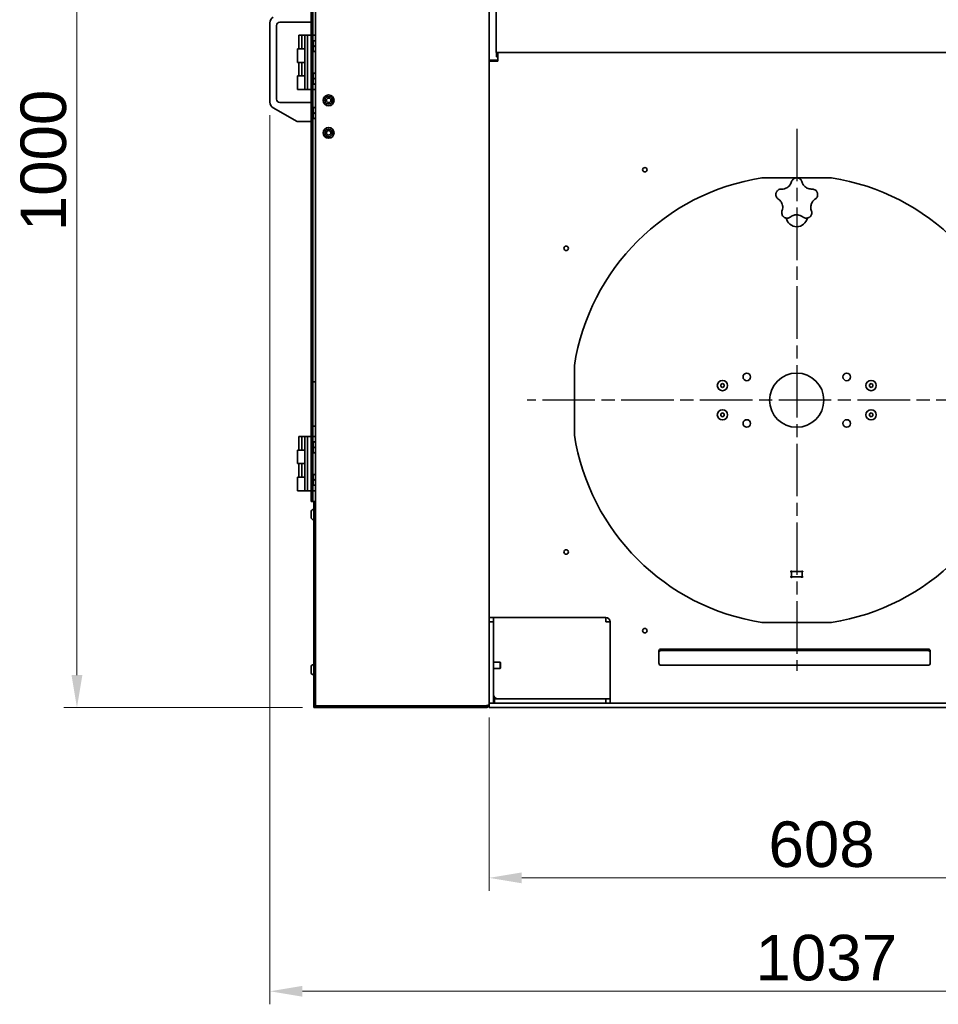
# Model space of a CAD drawing. Header units: millimetres. Extents: x 0 to 7128, y 0 to 5040.
# Tile 77 of 95: x 3761 to 4607, y 2307 to 3215. Entities that reach past the tile are written whole.
import ezdxf

# ---------------------------------------------------------------- set-up
doc = ezdxf.new("R2010")
doc.units = ezdxf.units.MM
doc.header["$LTSCALE"] = 12
doc.linetypes.add('CHAIN', pattern=[0.3543, 0.2362, -0.0295, 0.0591, -0.0295])
doc.linetypes.add('LONG_DASH_DOTTED', pattern=[0.3001, 0.2362, -0.0295, 0.0049, -0.0295])
doc.layers.add('Centro(ISO)', color=7, linetype='LONG_DASH_DOTTED', lineweight=25, true_color=0x0080ff)
doc.layers.add('Quote(ISO)', color=7, linetype='Continuous', lineweight=25, true_color=0x80ff00)
doc.layers.add('Spigoli visibili(ISO)', color=7, linetype='Continuous', lineweight=35)
doc.styles.add('Corrente-BSI', font='arial.ttf')
doc.dimstyles.new('DEFAULT-ISO', dxfattribs={"dimscale": 12, "dimtxt": 3.5, "dimasz": 2.5, "dimexe": 1, "dimexo": 1, "dimgap": 0.762, "dimtad": 1, "dimtoh": 1, "dimrnd": 1e-08, "dimtxsty": 'Corrente-BSI', "dimcen": 0.09, "dimdle": 10, "dimclrd": 7, "dimclre": 7, "dimclrt": 7, "dimazin": 2, "dimtfac": 0.571429, "dimtmove": 0, "dimatfit": 3, "dimfxl": 1, "dimtolj": 1, "dimlwd": 5, "dimlwe": 5, "dimarcsym": 0})

# ---------------------------------------------------------------- blocks, each defined once
blk = doc.blocks.new('*D14')
at = {"layer": 'Defpoints', "color": 0, "linetype": 'Continuous', "transparency": 16777216}
for p in [(5027.99, 3429.44), (3991.39, 3138.81), (5027.99, 2318.81)]:
    blk.add_point(p, dxfattribs=at)
at = {"layer": 'Quote(ISO)', "color": 7, "linetype": 'Continuous', "lineweight": 5, "transparency": 16777216}
for p, q in [((5027.99, 3417.44), (5027.99, 2306.81)), ((3991.39, 3126.81), (3991.39, 2306.81)), ((4021.39, 2318.81), (4997.99, 2318.81))]:
    blk.add_line(p, q, dxfattribs=at)
at = {"layer": 'Quote(ISO)', "color": 7, "linetype": 'Continuous', "transparency": 16777216}
for points in [[(4021.39, 2323.81), (4021.39, 2313.81), (3991.39, 2318.81)], [(4997.99, 2323.81), (4997.99, 2313.81), (5027.99, 2318.81)]]:
    blk.add_solid(points, dxfattribs=at)
at = {"layer": 'Quote(ISO)', "color": 7, "linetype": 'Continuous', "lineweight": 9, "transparency": 16777216, "insert": (4438.96, 2370.87), "char_height": 42, "attachment_point": 1, "style": 'Corrente-BSI'}
blk.add_mtext('\\A1;1037', dxfattribs=at)
blk = doc.blocks.new('*D16')
at = {"layer": 'Defpoints', "color": 0, "linetype": 'Continuous', "transparency": 16777216}
for p in [(4801.49, 2642.85), (4193.49, 2583.41), (4193.49, 2423.41)]:
    blk.add_point(p, dxfattribs=at)
at = {"layer": 'Quote(ISO)', "color": 7, "linetype": 'Continuous', "lineweight": 5, "transparency": 16777216}
for p, q in [((4801.49, 2630.85), (4801.49, 2411.41)), ((4193.49, 2571.41), (4193.49, 2411.41)), ((4771.49, 2423.41), (4223.49, 2423.41))]:
    blk.add_line(p, q, dxfattribs=at)
at = {"layer": 'Quote(ISO)', "color": 7, "linetype": 'Continuous', "transparency": 16777216}
for points in [[(4223.49, 2428.41), (4223.49, 2418.41), (4193.49, 2423.41)], [(4771.49, 2428.41), (4771.49, 2418.41), (4801.49, 2423.41)]]:
    blk.add_solid(points, dxfattribs=at)
at = {"layer": 'Quote(ISO)', "color": 7, "linetype": 'Continuous', "lineweight": 9, "transparency": 16777216, "insert": (4450.94, 2475.44), "char_height": 42, "attachment_point": 1, "style": 'Corrente-BSI'}
blk.add_mtext('\\A1;608', dxfattribs=at)
blk = doc.blocks.new('*D19')
at = {"layer": 'Defpoints', "color": 0, "linetype": 'Continuous', "transparency": 16777216}
for p in [(3813.49, 3580.41), (4036.49, 3580.41), (4033.49, 2580.41)]:
    blk.add_point(p, dxfattribs=at)
at = {"layer": 'Quote(ISO)', "color": 7, "linetype": 'Continuous', "lineweight": 5, "transparency": 16777216}
for p, q in [((4024.49, 3580.41), (3801.49, 3580.41)), ((3813.49, 2610.41), (3813.49, 3550.41)), ((4021.49, 2580.41), (3801.49, 2580.41))]:
    blk.add_line(p, q, dxfattribs=at)
at = {"layer": 'Quote(ISO)', "color": 7, "linetype": 'Continuous', "transparency": 16777216}
for points in [[(3808.49, 3550.41), (3818.49, 3550.41), (3813.49, 3580.41)], [(3808.49, 2610.41), (3818.49, 2610.41), (3813.49, 2580.41)]]:
    blk.add_solid(points, dxfattribs=at)
at = {"layer": 'Quote(ISO)', "color": 7, "linetype": 'Continuous', "lineweight": 9, "transparency": 16777216, "insert": (3761.46, 3019.74), "char_height": 42, "attachment_point": 1, "rotation": 90, "style": 'Corrente-BSI'}
blk.add_mtext('\\A1;1000', dxfattribs=at)

msp = doc.modelspace()

# ---------------------------------------------------------------- linework, layer by layer
at = {"layer": 'Centro(ISO)', "linetype": 'CHAIN', "ltscale": 17.075924}
for p, q in [((4476.9939, 3114.1318), (4476.9939, 2614.3873)), ((4726.5938, 2863.9078), (4228.5316, 2863.9078))]:
    msp.add_line(p, q, dxfattribs=at)
at = {"layer": 'Spigoli visibili(ISO)'}
for p, q in [((4029.3939, 3577.4078), (4029.3939, 2773.4078)), ((4030.8939, 2773.4078), (4030.8939, 3577.4078)), ((4193.4939, 3577.4078), (4193.4939, 2583.4078)), ((4033.4939, 2880.2369), (4033.4939, 3496.5786)), ((4199.9939, 3194.4078), (4199.9939, 3289.4078)), ((3991.3939, 3138.8056), (3991.3939, 3212.0099)), ((3997.3939, 3209.4078), (3997.3939, 3141.4078)), ((4029.3939, 3212.4078), (4000.3939, 3212.4078)), ((4017.8939, 3200.4078), (4020.8939, 3200.4078)), ((4017.8939, 3200.4078), (4017.8939, 3187.9078)), ((4020.8939, 3200.4078), (4023.3939, 3200.4078)), ((4020.8939, 3200.4078), (4020.8939, 3187.9078)), ((4023.3939, 3200.4078), (4025.8939, 3200.4078)), ((4023.3939, 3200.4078), (4023.3939, 3150.4078)), ((4025.8939, 3200.4078), (4029.3939, 3200.4078)), ((4025.8939, 3200.4078), (4025.8939, 3150.4078)), ((4033.4939, 3200.4078), (4030.8939, 3200.4078)), ((4016.8939, 3187.9078), (4020.5894, 3187.9078)), ((4016.8939, 3187.9078), (4016.8939, 3175.4078)), ((4020.5894, 3187.9078), (4020.8939, 3187.9078)), ((4020.8939, 3187.9078), (4023.3939, 3187.9078)), ((4023.3939, 3187.9078), (4022.3939, 3187.9078)), ((4030.8939, 3194.8578), (4031.2114, 3195.4078)), ((4031.2114, 3195.4078), (4031.658, 3195.4078)), ((4031.658, 3195.4078), (4033.4939, 3195.4078)), ((4031.658, 3190.4078), (4033.4939, 3190.4078)), ((4199.9939, 3194.4078), (4199.9939, 3184.4078)), ((4030.8939, 3185.9578), (4031.2114, 3185.4078)), ((4031.658, 3185.4078), (4031.2114, 3185.4078)), ((4031.658, 3185.4078), (4033.4939, 3185.4078)), ((4749.9939, 3184.4078), (4199.9939, 3184.4078)), ((4200.3223, 3180.4078), (4200.3223, 3184.4078)), ((4201.4939, 3180.4078), (4200.3223, 3180.4078)), ((4201.4939, 3184.4078), (4201.4939, 3176.4078)), ((4016.8939, 3175.4078), (4020.5894, 3175.4078)), ((4017.8939, 3162.9078), (4017.8939, 3175.4078)), ((4020.5894, 3175.4078), (4020.8939, 3175.4078)), ((4020.8939, 3162.9078), (4020.8939, 3175.4078)), ((4020.8939, 3175.4078), (4023.3939, 3175.4078)), ((4023.3939, 3175.4078), (4022.3939, 3175.4078)), ((4197.4939, 3177.5794), (4193.4939, 3177.5794)), ((4201.4939, 3176.4078), (4193.4939, 3176.4078)), ((4197.4939, 3176.4078), (4197.4939, 3177.5794)), ((4197.4939, 3177.3294), (4201.4939, 3177.3294)), ((4016.8939, 3162.9078), (4020.5894, 3162.9078)), ((4016.8939, 3150.4078), (4016.8939, 3162.9078)), ((4020.5894, 3162.9078), (4020.8939, 3162.9078)), ((4020.8939, 3162.9078), (4023.3939, 3162.9078)), ((4023.3939, 3162.9078), (4022.3939, 3162.9078)), ((4030.8939, 3164.8578), (4031.2114, 3165.4078)), ((4031.2114, 3165.4078), (4031.658, 3165.4078)), ((4033.4939, 3165.4078), (4031.658, 3165.4078)), ((4033.4939, 3160.4078), (4031.658, 3160.4078)), ((4030.8939, 3155.9578), (4031.2114, 3155.4078)), ((4031.658, 3155.4078), (4031.2114, 3155.4078)), ((4033.4939, 3155.4078), (4031.658, 3155.4078)), ((4016.8939, 3150.4078), (4022.3939, 3150.4078)), ((4023.3939, 3150.4078), (4022.3939, 3150.4078)), ((4023.3939, 3150.4078), (4025.8939, 3150.4078)), ((4025.8939, 3150.4078), (4029.3939, 3150.4078)), ((4033.4939, 3150.4078), (4030.8939, 3150.4078)), ((4016.3939, 3120.9078), (3994.3939, 3133.6095)), ((4000.3939, 3138.4078), (4029.3939, 3138.4078)), ((4030.8939, 3133.1078), (4031.2114, 3133.6578)), ((4031.2114, 3133.6578), (4031.658, 3133.6578)), ((4031.658, 3133.6578), (4033.4939, 3133.6578)), ((4030.8939, 3124.2078), (4031.2114, 3123.6578)), ((4031.658, 3123.6578), (4031.2114, 3123.6578)), ((4031.658, 3128.6578), (4033.4939, 3128.6578)), ((4031.658, 3123.6578), (4033.4939, 3123.6578)), ((4029.3939, 3120.9078), (4016.3939, 3120.9078)), ((4509.1069, 3068.9078), (4444.8808, 3068.9078)), ((4472.28, 3065.585), (4471.9204, 3064.5683)), ((4482.0673, 3064.5683), (4481.7077, 3065.585)), ((4463.6676, 3058.5723), (4462.5895, 3058.5445)), ((4491.3982, 3058.5445), (4490.3201, 3058.5723)), ((4459.6762, 3049.5782), (4460.5321, 3048.922)), ((4493.4557, 3048.922), (4494.3115, 3049.5782)), ((4463.6843, 3039.2203), (4463.3777, 3038.1864)), ((4471.0048, 3032.6449), (4471.8934, 3033.2561)), ((4482.0944, 3033.2561), (4482.9829, 3032.6449)), ((4490.6101, 3038.1864), (4490.3034, 3039.2203)), ((4271.9939, 2896.0209), (4271.9939, 2831.7947)), ((4030.8939, 2880.9078), (4033.4939, 2880.9078)), ((4033.4939, 2880.2369), (4033.4939, 2879.4078)), ((4033.4939, 2841.4078), (4033.4939, 2879.4078)), ((4406.9939, 2878.2738), (4408.4939, 2879.1398)), ((4408.4939, 2879.1398), (4409.9939, 2878.2738)), ((4543.9939, 2878.2738), (4545.4939, 2879.1398)), ((4545.4939, 2879.1398), (4546.9939, 2878.2738)), ((4406.9939, 2876.5418), (4406.9939, 2878.2738)), ((4408.4939, 2875.6757), (4406.9939, 2876.5418)), ((4409.9939, 2876.5418), (4408.4939, 2875.6757)), ((4409.9939, 2878.2738), (4409.9939, 2876.5418)), ((4543.9939, 2876.5418), (4543.9939, 2878.2738)), ((4545.4939, 2875.6757), (4543.9939, 2876.5418)), ((4546.9939, 2876.5418), (4545.4939, 2875.6757)), ((4546.9939, 2878.2738), (4546.9939, 2876.5418)), ((4406.9939, 2851.2738), (4408.4939, 2852.1398)), ((4406.9939, 2849.5418), (4406.9939, 2851.2738)), ((4408.4939, 2852.1398), (4409.9939, 2851.2738)), ((4409.9939, 2851.2738), (4409.9939, 2849.5418)), ((4543.9939, 2851.2738), (4545.4939, 2852.1398)), ((4543.9939, 2849.5418), (4543.9939, 2851.2738)), ((4545.4939, 2852.1398), (4546.9939, 2851.2738)), ((4546.9939, 2851.2738), (4546.9939, 2849.5418)), ((4408.4939, 2848.6757), (4406.9939, 2849.5418)), ((4409.9939, 2849.5418), (4408.4939, 2848.6757)), ((4545.4939, 2848.6757), (4543.9939, 2849.5418)), ((4546.9939, 2849.5418), (4545.4939, 2848.6757)), ((4030.8939, 2839.9078), (4033.4939, 2839.9078)), ((4033.4939, 2841.4078), (4033.4939, 2840.5786)), ((4033.4939, 2770.4078), (4033.4939, 2840.5786)), ((4017.8939, 2830.4078), (4020.8939, 2830.4078)), ((4017.8939, 2830.4078), (4017.8939, 2817.9078)), ((4020.8939, 2830.4078), (4023.3939, 2830.4078)), ((4020.8939, 2830.4078), (4020.8939, 2817.9078)), ((4023.3939, 2830.4078), (4025.8939, 2830.4078)), ((4023.3939, 2830.4078), (4023.3939, 2780.4078)), ((4025.8939, 2830.4078), (4029.3939, 2830.4078)), ((4025.8939, 2830.4078), (4025.8939, 2780.4078)), ((4033.4939, 2830.4078), (4030.8939, 2830.4078)), ((4030.8939, 2824.8578), (4031.2114, 2825.4078)), ((4031.2114, 2825.4078), (4031.658, 2825.4078)), ((4031.658, 2825.4078), (4033.4939, 2825.4078)), ((4016.8939, 2817.9078), (4020.5894, 2817.9078)), ((4016.8939, 2817.9078), (4016.8939, 2805.4078)), ((4020.5894, 2817.9078), (4020.8939, 2817.9078)), ((4020.8939, 2817.9078), (4023.3939, 2817.9078)), ((4023.3939, 2817.9078), (4022.3939, 2817.9078)), ((4030.8939, 2815.9578), (4031.2114, 2815.4078)), ((4031.658, 2815.4078), (4031.2114, 2815.4078)), ((4031.658, 2820.4078), (4033.4939, 2820.4078)), ((4031.658, 2815.4078), (4033.4939, 2815.4078)), ((4016.8939, 2805.4078), (4020.5894, 2805.4078)), ((4017.8939, 2792.9078), (4017.8939, 2805.4078)), ((4020.5894, 2805.4078), (4020.8939, 2805.4078)), ((4020.8939, 2792.9078), (4020.8939, 2805.4078)), ((4020.8939, 2805.4078), (4023.3939, 2805.4078)), ((4023.3939, 2805.4078), (4022.3939, 2805.4078)), ((4016.8939, 2792.9078), (4020.5894, 2792.9078)), ((4016.8939, 2780.4078), (4016.8939, 2792.9078)), ((4020.5894, 2792.9078), (4020.8939, 2792.9078)), ((4020.8939, 2792.9078), (4023.3939, 2792.9078)), ((4023.3939, 2792.9078), (4022.3939, 2792.9078)), ((4030.8939, 2794.8578), (4031.2114, 2795.4078)), ((4031.2114, 2795.4078), (4031.658, 2795.4078)), ((4033.4939, 2795.4078), (4031.658, 2795.4078)), ((4033.4939, 2790.4078), (4031.658, 2790.4078)), ((4016.8939, 2780.4078), (4022.3939, 2780.4078)), ((4023.3939, 2780.4078), (4022.3939, 2780.4078)), ((4023.3939, 2780.4078), (4025.8939, 2780.4078)), ((4025.8939, 2780.4078), (4029.3939, 2780.4078)), ((4030.8939, 2785.9578), (4031.2114, 2785.4078)), ((4033.4939, 2780.4078), (4030.8939, 2780.4078)), ((4031.658, 2785.4078), (4031.2114, 2785.4078)), ((4033.4939, 2785.4078), (4031.658, 2785.4078)), ((4029.3939, 2770.4078), (4029.3939, 2773.4078)), ((4029.3939, 2770.4078), (4030.8939, 2770.4078)), ((4030.8939, 2773.4078), (4030.8939, 2770.4078)), ((4031.9939, 2767.4078), (4031.9939, 2770.4078)), ((4033.4939, 2770.4078), (4031.9939, 2770.4078)), ((4033.4939, 2770.4078), (4033.4939, 2767.4078)), ((4029.2439, 2756.0278), (4029.2439, 2760.7878)), ((4031.6139, 2763.1578), (4031.9939, 2763.1578)), ((4031.9939, 2767.4078), (4031.9939, 2583.4078)), ((4033.4939, 2583.4078), (4033.4939, 2767.4078)), ((4031.6139, 2753.6578), (4031.9939, 2753.6578)), ((4471.9939, 2705.9078), (4473.1119, 2705.9078)), ((4471.9939, 2705.9078), (4471.9939, 2704.7898)), ((4473.1119, 2705.9078), (4480.8758, 2705.9078)), ((4479.9939, 2705.9078), (4473.9939, 2705.9078)), ((4480.8758, 2705.9078), (4481.9939, 2705.9078)), ((4481.9939, 2704.7898), (4481.9939, 2705.9078)), ((4471.9939, 2702.0258), (4471.9939, 2704.7898)), ((4471.9939, 2702.0258), (4471.9939, 2700.9078)), ((4473.1119, 2700.9078), (4471.9939, 2700.9078)), ((4480.8758, 2700.9078), (4473.1119, 2700.9078)), ((4473.9939, 2700.9078), (4479.9939, 2700.9078)), ((4481.9939, 2700.9078), (4480.8758, 2700.9078)), ((4481.9939, 2704.7898), (4481.9939, 2702.0258)), ((4481.9939, 2700.9078), (4481.9939, 2702.0258)), ((4201.4939, 2663.4078), (4193.4939, 2663.4078)), ((4197.4939, 2663.4078), (4197.4939, 2659.4078)), ((4201.4939, 2663.4078), (4300.9939, 2663.4078)), ((4300.9939, 2663.4078), (4300.9939, 2659.4078)), ((4197.4939, 2659.4078), (4193.4939, 2659.4078)), ((4197.4939, 2659.4078), (4197.4939, 2588.4078)), ((4300.9939, 2659.4078), (4304.9939, 2659.4078)), ((4304.9939, 2659.4078), (4304.9939, 2592.4078)), ((4444.8808, 2658.9078), (4509.1069, 2658.9078)), ((4351.9939, 2634.4078), (4597.9939, 2634.4078)), ((4597.9939, 2634.3784), (4351.9939, 2634.3784)), ((4349.9939, 2632.9641), (4349.9939, 2631.5499)), ((4349.9939, 2623.4078), (4349.9939, 2631.5499)), ((4597.9939, 2632.9641), (4351.9939, 2632.9641)), ((4599.9939, 2631.5499), (4599.9939, 2632.9641)), ((4599.9939, 2623.4078), (4599.9939, 2631.5499)), ((4029.2439, 2613.0278), (4029.2439, 2617.7878)), ((4031.6139, 2620.1578), (4031.9939, 2620.1578)), ((4197.4939, 2622.4078), (4203.4939, 2622.4078)), ((4197.4939, 2616.4078), (4203.4939, 2616.4078)), ((4203.4939, 2616.4078), (4203.4939, 2622.4078)), ((4203.9939, 2621.9078), (4203.4939, 2622.4078)), ((4203.9939, 2616.9078), (4203.4939, 2616.4078)), ((4203.9939, 2621.9078), (4203.9939, 2616.9078)), ((4349.9939, 2621.4078), (4349.9939, 2623.4078)), ((4597.9939, 2619.4078), (4351.9939, 2619.4078)), ((4599.9939, 2623.4078), (4599.9939, 2621.4078)), ((4031.6139, 2610.6578), (4031.9939, 2610.6578)), ((4197.4939, 2588.4078), (4197.4939, 2584.4078)), ((4198.4939, 2588.4078), (4198.4939, 2589.762)), ((4198.4939, 2588.4078), (4202.4939, 2588.4078)), ((4198.4939, 2588.4078), (4198.4939, 2584.4078)), ((4300.9939, 2588.4078), (4202.4939, 2588.4078)), ((4300.9939, 2588.4078), (4304.9939, 2588.4078)), ((4300.9939, 2584.4078), (4300.9939, 2588.4078)), ((4304.9939, 2592.4078), (4304.9939, 2584.4078)), ((4031.9939, 2580.4078), (4031.9939, 2583.4078)), ((4031.9939, 2580.4078), (4033.4939, 2580.4078)), ((4033.4939, 2583.4078), (4033.4939, 2580.7702)), ((4033.4939, 2581.9785), (4036.4939, 2581.9785)), ((4190.4939, 2581.9078), (4033.4939, 2581.9078)), ((4033.4939, 2580.7702), (4033.4939, 2580.4078)), ((4033.4939, 2580.4078), (4190.4939, 2580.4078)), ((4190.4939, 2581.9785), (4036.4939, 2581.9785)), ((4190.4939, 2581.9078), (4190.4939, 2580.4078)), ((4193.4939, 2584.4078), (4197.4939, 2584.4078)), ((4193.4939, 2583.4078), (4193.4939, 2580.4078)), ((4197.4939, 2580.4078), (4193.4939, 2580.4078)), ((4751.527, 2584.4078), (4197.4939, 2584.4078)), ((4197.4939, 2580.4078), (4751.527, 2580.4078))]:
    msp.add_line(p, q, dxfattribs=at)
for centre, radius in [((4045.4939, 3140.4078), 5), ((4045.4939, 3140.4078), 3.5), ((4045.4939, 3140.4078), 2.067), ((4045.4939, 3110.4078), 5), ((4045.4939, 3110.4078), 3.5), ((4045.4939, 3110.4078), 2.067), ((4336.9939, 3076.4078), 2.067), ((4264.4939, 3003.9078), 2.067), ((4430.9534, 2885.3768), 3.5), ((4476.9939, 2863.9078), 25), ((4523.0343, 2885.3768), 3.5), ((4408.4939, 2877.4078), 4.75), ((4545.4939, 2877.4078), 4.75), ((4408.4939, 2850.4078), 4.75), ((4545.4939, 2850.4078), 4.75), ((4430.9534, 2842.4388), 3.5), ((4523.0343, 2842.4388), 3.5), ((4264.4939, 2723.9078), 2.067), ((4336.9939, 2651.4078), 2.067)]:
    msp.add_circle(centre, radius, dxfattribs=at)
for centre, radius, start, end in [((3997.3939, 3212.0099), 6, 120, 180), ((4000.3939, 3209.4078), 3, 90, 180), ((3997.3939, 3138.8056), 6, 180, 240), ((4000.3939, 3141.4078), 3, 180, 270), ((4476.9939, 2863.9078), 207.5, 98.9029839, 171.0970161), ((4476.9939, 3048.9078), 20, 88.954784, 91.045216), ((4476.9939, 2863.9078), 207.5, 8.9029839, 81.0970161), ((4476.9939, 3048.9078), 20, 160.954784, 163.045216), ((4476.9939, 3048.9078), 20, 16.954784, 19.045216), ((4476.9939, 3048.9078), 20, 232.954784, 235.045216), ((4476.9939, 3048.9078), 20, 304.954784, 307.045216), ((4476.9939, 3033.9078), 10, 191.8255069, 348.1744931), ((4476.9939, 2863.9078), 207.5, 188.9029839, 261.0970161), ((4476.9939, 2863.9078), 207.5, 278.9029839, 351.0970161), ((4031.6139, 2760.7878), 2.37, 90, 180), ((4031.6139, 2756.0278), 2.37, 180, 270), ((4471.9939, 2705.9078), 0.5, 41.8103149, 228.1896851), ((4473.1119, 2706.9078), 1, 221.8103149, 270), ((4480.8758, 2706.9078), 1, 270, 318.1896851), ((4481.9939, 2705.9078), 0.5, 311.8103149, 138.1896851), ((4471.9939, 2700.9078), 0.5, 131.8103149, 318.1896851), ((4471.9939, 2701.9078), 1, 241.0449756, 270), ((4470.9939, 2704.7898), 1, 0, 48.1896851), ((4470.9939, 2702.0258), 1, 311.8103149, 0), ((4473.1119, 2699.9078), 1, 90, 138.1896851), ((4480.8758, 2699.9078), 1, 41.8103149, 90), ((4481.9939, 2700.9078), 0.5, 221.8103149, 48.1896851), ((4482.9939, 2704.7898), 1, 131.8103149, 180), ((4482.9939, 2702.0258), 1, 180, 228.1896851), ((4481.9939, 2701.9078), 1, 270, 298.9550244), ((4300.9939, 2659.4078), 4, 0, 90), ((4351.9939, 2632.4078), 2, 90, 108.2411534), ((4597.9939, 2632.4078), 2, 71.7588466, 90), ((4031.6139, 2617.7878), 2.37, 90, 180), ((4351.9939, 2621.4078), 2, 180, 270), ((4597.9939, 2621.4078), 2, 270, 0), ((4031.6139, 2613.0278), 2.37, 180, 270), ((4201.4939, 2592.4078), 4, 180, 270)]:
    msp.add_arc(centre, radius, start, end, dxfattribs=at)
for centre, major_axis, start_param, end_param in [((4351.9939, 2632.9641), (-2, 0), 4.71238898, 6.28318531), ((4597.9939, 2632.9641), (2, 0), 0, 1.57079633), ((4351.9939, 2631.5499), (-2, 0), 4.71238898, 6.28318531), ((4597.9939, 2631.5499), (2, 0), 0, 1.57079633)]:
    msp.add_ellipse(centre, major_axis=major_axis, ratio=0.70710678, start_param=start_param, end_param=end_param, dxfattribs=at)
for points in [[(4031.658, 3195.4078), (4030.8247, 3192.9078), (4031.658, 3190.4078)], [(4031.658, 3190.4078), (4030.8247, 3187.9078), (4031.658, 3185.4078)], [(4031.658, 3165.4078), (4030.8247, 3162.9078), (4031.658, 3160.4078)], [(4031.658, 3160.4078), (4030.8247, 3157.9078), (4031.658, 3155.4078)], [(4031.658, 3133.6578), (4030.8247, 3131.1578), (4031.658, 3128.6578)], [(4031.658, 3128.6578), (4030.8247, 3126.1578), (4031.658, 3123.6578)], [(4031.658, 2825.4078), (4030.8247, 2822.9078), (4031.658, 2820.4078)], [(4031.658, 2820.4078), (4030.8247, 2817.9078), (4031.658, 2815.4078)], [(4031.658, 2795.4078), (4030.8247, 2792.9078), (4031.658, 2790.4078)], [(4031.658, 2790.4078), (4030.8247, 2787.9078), (4031.658, 2785.4078)]]:
    msp.add_rational_spline(points, [1, 1.15470053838, 1], degree=2, dxfattribs=at)
for points, knots in [([(4471.9204, 3064.5683), (4471.6955, 3063.9323), (4471.3985, 3063.3201), (4470.427, 3061.7904), (4469.6452, 3060.9563), (4468.7256, 3060.2881), (4468.1691, 3059.8839), (4467.5688, 3059.5452), (4466.1672, 3058.9533), (4465.3594, 3058.7384), (4464.2476, 3058.6013), (4463.9575, 3058.5798), (4463.6676, 3058.5723)], [-0.54691656, -0.54691656, -0.54691656, -0.54691656, -0.34101162, -0.34101162, 0, 0, 0, 0.2063447, 0.2063447, 0.45752562, 0.45752562, 0.54597397, 0.54597397, 0.54597397, 0.54597397]), ([(4472.28, 3065.585), (4472.4457, 3066.0536), (4472.6811, 3066.4967), (4473.2674, 3067.2862), (4473.6099, 3067.6303), (4473.9967, 3067.9199)], [-2.211879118, -2.211879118, -2.211879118, -2.211879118, -2.059736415, -2.059736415, -1.913165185, -1.913165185, -1.913165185, -1.913165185]), ([(4473.9967, 3067.9199), (4474.3977, 3068.2201), (4474.8755, 3068.4822), (4475.8444, 3068.805), (4476.2024, 3068.8585), (4476.456, 3068.8892), (4476.5201, 3068.8955), (4476.5847, 3068.9011), (4476.5995, 3068.9022), (4476.6159, 3068.9035), (4476.6214, 3068.9039), (4476.6276, 3068.9044), (4476.629, 3068.9045), (4476.629, 3068.9045)], [-0.0933710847, -0.0933710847, -0.0933710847, -0.0933710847, -0.0529853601, -0.0529853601, -0.0206327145, -0.0206327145, -0.0099001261, -0.0099001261, -0.0050887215, -0.0050887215, -0.0021938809, -0.0021938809, 0, 0, 0, 0]), ([(4477.3587, 3068.9045), (4477.3587, 3068.9045), (4477.3594, 3068.9044), (4477.3622, 3068.9042), (4477.3643, 3068.904), (4477.3724, 3068.9034), (4477.3805, 3068.9028), (4477.408, 3068.9006), (4477.4345, 3068.8985), (4477.5324, 3068.8891), (4477.6152, 3068.8799), (4477.8522, 3068.8457), (4478.0392, 3068.8124), (4478.6171, 3068.6616), (4478.9739, 3068.5247), (4479.5614, 3068.2175), (4479.7879, 3068.072), (4479.9911, 3067.9199)], [-0.3747665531, -0.3747665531, -0.3747665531, -0.3747665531, -0.3732368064, -0.3732368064, -0.3716001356, -0.3716001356, -0.3679969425, -0.3679969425, -0.3613093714, -0.3613093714, -0.3504770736, -0.3504770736, -0.3336894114, -0.3336894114, -0.3057957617, -0.3057957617, -0.2850498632, -0.2850498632, -0.2850498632, -0.2850498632]), ([(4479.9911, 3067.9199), (4480.4485, 3067.5774), (4480.8426, 3067.1598), (4481.3864, 3066.342), (4481.5708, 3065.972), (4481.7077, 3065.585)], [-1.266508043, -1.266508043, -1.266508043, -1.266508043, -1.093607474, -1.093607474, -0.967966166, -0.967966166, -0.967966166, -0.967966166]), ([(4490.3201, 3058.5723), (4489.6457, 3058.5897), (4488.9717, 3058.6829), (4487.2167, 3059.1342), (4486.1818, 3059.62), (4485.2622, 3060.2881), (4484.7057, 3060.6924), (4484.1981, 3061.1587), (4483.2021, 3062.3088), (4482.7481, 3063.0106), (4482.2741, 3064.0256), (4482.164, 3064.295), (4482.0673, 3064.5683)], [-0.54691656, -0.54691656, -0.54691656, -0.54691656, -0.34101162, -0.34101162, 0, 0, 0, 0.2063447, 0.2063447, 0.45752562, 0.45752562, 0.54597397, 0.54597397, 0.54597397, 0.54597397]), ([(4457.9861, 3051.9324), (4457.8245, 3052.4066), (4457.7229, 3052.9419), (4457.7153, 3053.9631), (4457.7751, 3054.3202), (4457.8242, 3054.5708), (4457.838, 3054.6338), (4457.8527, 3054.697), (4457.8562, 3054.7113), (4457.86, 3054.7274), (4457.8613, 3054.7327), (4457.8628, 3054.7387), (4457.8632, 3054.7401), (4457.8632, 3054.7401)], [-0.0933710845, -0.0933710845, -0.0933710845, -0.0933710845, -0.05298536, -0.05298536, -0.0206327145, -0.0206327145, -0.009900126, -0.009900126, -0.0050887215, -0.0050887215, -0.0021938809, -0.0021938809, 0, 0, 0, 0]), ([(4459.6762, 3049.5782), (4459.2818, 3049.8806), (4458.9331, 3050.2413), (4458.3634, 3051.043), (4458.142, 3051.475), (4457.9861, 3051.9324)], [-2.211879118, -2.211879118, -2.211879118, -2.211879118, -2.059736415, -2.059736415, -1.913165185, -1.913165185, -1.913165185, -1.913165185]), ([(4458.0886, 3055.4341), (4458.0886, 3055.4341), (4458.0889, 3055.4347), (4458.09, 3055.4373), (4458.0908, 3055.4393), (4458.0938, 3055.4468), (4458.0969, 3055.4543), (4458.1075, 3055.4798), (4458.1177, 3055.5043), (4458.1569, 3055.5945), (4458.1912, 3055.6704), (4458.297, 3055.8853), (4458.3864, 3056.0528), (4458.7084, 3056.5559), (4458.9489, 3056.8529), (4459.4226, 3057.3167), (4459.631, 3057.4871), (4459.8385, 3057.6334)], [-0.374766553, -0.374766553, -0.374766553, -0.374766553, -0.3732368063, -0.3732368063, -0.3716001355, -0.3716001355, -0.3679969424, -0.3679969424, -0.3613093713, -0.3613093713, -0.3504770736, -0.3504770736, -0.3336894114, -0.3336894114, -0.3057957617, -0.3057957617, -0.2850498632, -0.2850498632, -0.2850498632, -0.2850498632]), ([(4459.8385, 3057.6334), (4460.3056, 3057.9625), (4460.8245, 3058.2084), (4461.7703, 3058.4728), (4462.1792, 3058.5339), (4462.5895, 3058.5445)], [-1.266508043, -1.266508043, -1.266508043, -1.266508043, -1.093607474, -1.093607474, -0.967966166, -0.967966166, -0.967966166, -0.967966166]), ([(4491.3982, 3058.5445), (4491.895, 3058.5317), (4492.3892, 3058.4448), (4493.3213, 3058.1311), (4493.7543, 3057.9117), (4494.1493, 3057.6334)], [-2.211879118, -2.211879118, -2.211879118, -2.211879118, -2.059736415, -2.059736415, -1.913165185, -1.913165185, -1.913165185, -1.913165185]), ([(4494.1493, 3057.6334), (4494.5587, 3057.3447), (4494.9556, 3056.9713), (4495.562, 3056.1496), (4495.7235, 3055.8256), (4495.8311, 3055.5939), (4495.8569, 3055.5349), (4495.8822, 3055.4751), (4495.8878, 3055.4615), (4495.8941, 3055.4462), (4495.8962, 3055.4411), (4495.8985, 3055.4354), (4495.8991, 3055.4341), (4495.8991, 3055.4341)], [-0.0933710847, -0.0933710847, -0.0933710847, -0.0933710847, -0.0529853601, -0.0529853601, -0.0206327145, -0.0206327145, -0.0099001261, -0.0099001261, -0.0050887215, -0.0050887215, -0.0021938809, -0.0021938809, 0, 0, 0, 0]), ([(4496.0016, 3051.9324), (4495.8172, 3051.3915), (4495.5419, 3050.8876), (4494.9321, 3050.1178), (4494.6373, 3049.828), (4494.3115, 3049.5782)], [-1.266508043, -1.266508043, -1.266508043, -1.266508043, -1.093607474, -1.093607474, -0.967966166, -0.967966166, -0.967966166, -0.967966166]), ([(4496.1246, 3054.7401), (4496.1246, 3054.7401), (4496.1247, 3054.7394), (4496.1254, 3054.7367), (4496.1259, 3054.7347), (4496.1278, 3054.7268), (4496.1298, 3054.7189), (4496.1362, 3054.692), (4496.1423, 3054.6662), (4496.1636, 3054.5702), (4496.1805, 3054.4886), (4496.2212, 3054.2526), (4496.2473, 3054.0645), (4496.2825, 3053.4683), (4496.2626, 3053.0866), (4496.1519, 3052.433), (4496.0835, 3052.1726), (4496.0016, 3051.9324)], [-0.3747665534, -0.3747665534, -0.3747665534, -0.3747665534, -0.3732368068, -0.3732368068, -0.3716001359, -0.3716001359, -0.3679969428, -0.3679969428, -0.3613093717, -0.3613093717, -0.3504770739, -0.3504770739, -0.3336894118, -0.3336894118, -0.305795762, -0.305795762, -0.2850498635, -0.2850498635, -0.2850498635, -0.2850498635]), ([(4460.5321, 3048.922), (4461.0674, 3048.5116), (4461.5579, 3048.0399), (4462.7125, 3046.6433), (4463.2642, 3045.642), (4463.6155, 3044.5609), (4463.828, 3043.9067), (4463.9646, 3043.2312), (4464.0944, 3041.7152), (4464.0492, 3040.8806), (4463.836, 3039.7809), (4463.7668, 3039.4982), (4463.6843, 3039.2203)], [-0.54691656, -0.54691656, -0.54691656, -0.54691656, -0.34101162, -0.34101162, 0, 0, 0, 0.2063447, 0.2063447, 0.45752562, 0.45752562, 0.54597397, 0.54597397, 0.54597397, 0.54597397]), ([(4490.3034, 3039.2203), (4490.1115, 3039.867), (4489.9919, 3040.5369), (4489.8788, 3042.3454), (4490.021, 3043.4798), (4490.3723, 3044.5609), (4490.5848, 3045.215), (4490.8714, 3045.8419), (4491.6574, 3047.1446), (4492.1846, 3047.7932), (4493.0035, 3048.5576), (4493.2256, 3048.7456), (4493.4557, 3048.922)], [-0.54691656, -0.54691656, -0.54691656, -0.54691656, -0.34101162, -0.34101162, 0, 0, 0, 0.2063447, 0.2063447, 0.45752562, 0.45752562, 0.54597397, 0.54597397, 0.54597397, 0.54597397]), ([(4463.3941, 3035.2884), (4463.2253, 3035.8344), (4463.1519, 3036.4039), (4463.1927, 3037.385), (4463.2609, 3037.7928), (4463.3777, 3038.1864)], [-1.266508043, -1.266508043, -1.266508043, -1.266508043, -1.093607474, -1.093607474, -0.967966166, -0.967966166, -0.967966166, -0.967966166]), ([(4464.945, 3032.9446), (4464.945, 3032.9446), (4464.9444, 3032.945), (4464.9423, 3032.9468), (4464.9407, 3032.9482), (4464.9345, 3032.9535), (4464.9283, 3032.9587), (4464.9073, 3032.9767), (4464.8872, 3032.994), (4464.8135, 3033.0591), (4464.7519, 3033.1152), (4464.5802, 3033.2822), (4464.4485, 3033.419), (4464.0696, 3033.8807), (4463.8614, 3034.2012), (4463.5667, 3034.795), (4463.469, 3035.0459), (4463.3941, 3035.2884)], [-0.3747665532, -0.3747665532, -0.3747665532, -0.3747665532, -0.3732368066, -0.3732368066, -0.3716001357, -0.3716001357, -0.3679969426, -0.3679969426, -0.3613093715, -0.3613093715, -0.3504770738, -0.3504770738, -0.3336894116, -0.3336894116, -0.3057957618, -0.3057957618, -0.2850498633, -0.2850498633, -0.2850498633, -0.2850498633]), ([(4471.0048, 3032.6449), (4470.5953, 3032.3632), (4470.1445, 3032.1431), (4469.206, 3031.849), (4468.7268, 3031.772), (4468.2436, 3031.765)], [-2.211879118, -2.211879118, -2.211879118, -2.211879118, -2.059736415, -2.059736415, -1.913165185, -1.913165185, -1.913165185, -1.913165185]), ([(4471.8934, 3033.2561), (4472.4492, 3033.6384), (4473.0493, 3033.9591), (4474.7344, 3034.6256), (4475.8572, 3034.8409), (4476.9939, 3034.8409), (4477.6817, 3034.8409), (4478.3664, 3034.7621), (4479.8483, 3034.417), (4480.628, 3034.1161), (4481.6081, 3033.5736), (4481.8555, 3033.4204), (4482.0944, 3033.2561)], [-0.54691656, -0.54691656, -0.54691656, -0.54691656, -0.34101162, -0.34101162, 0, 0, 0, 0.2063447, 0.2063447, 0.45752562, 0.45752562, 0.54597397, 0.54597397, 0.54597397, 0.54597397]), ([(4485.7441, 3031.765), (4485.1727, 3031.7732), (4484.6084, 3031.8794), (4483.6878, 3032.2214), (4483.3211, 3032.4123), (4482.9829, 3032.6449)], [-1.266508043, -1.266508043, -1.266508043, -1.266508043, -1.093607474, -1.093607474, -0.967966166, -0.967966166, -0.967966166, -0.967966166]), ([(4490.5937, 3035.2884), (4490.4457, 3034.8098), (4490.2132, 3034.3169), (4489.6191, 3033.4862), (4489.3609, 3033.2326), (4489.1738, 3033.0587), (4489.1256, 3033.0158), (4489.0766, 3032.9734), (4489.0654, 3032.9638), (4489.0528, 3032.9531), (4489.0486, 3032.9495), (4489.0439, 3032.9455), (4489.0428, 3032.9446), (4489.0428, 3032.9446)], [-0.0933710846, -0.0933710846, -0.0933710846, -0.0933710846, -0.0529853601, -0.0529853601, -0.0206327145, -0.0206327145, -0.0099001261, -0.0099001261, -0.0050887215, -0.0050887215, -0.0021938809, -0.0021938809, 0, 0, 0, 0]), ([(4490.6101, 3038.1864), (4490.7514, 3037.7099), (4490.8215, 3037.2131), (4490.8112, 3036.2297), (4490.7363, 3035.75), (4490.5937, 3035.2884)], [-2.211879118, -2.211879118, -2.211879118, -2.211879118, -2.059736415, -2.059736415, -1.913165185, -1.913165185, -1.913165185, -1.913165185]), ([(4468.2436, 3031.765), (4467.7427, 3031.7578), (4467.2021, 3031.8266), (4466.2285, 3032.1349), (4465.9074, 3032.3021), (4465.6842, 3032.4263), (4465.6286, 3032.4589), (4465.5731, 3032.4924), (4465.5605, 3032.5001), (4465.5464, 3032.5088), (4465.5418, 3032.5117), (4465.5365, 3032.5149), (4465.5353, 3032.5157), (4465.5353, 3032.5157)], [-0.0933710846, -0.0933710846, -0.0933710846, -0.0933710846, -0.0529853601, -0.0529853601, -0.0206327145, -0.0206327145, -0.0099001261, -0.0099001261, -0.0050887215, -0.0050887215, -0.0021938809, -0.0021938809, 0, 0, 0, 0]), ([(4488.4525, 3032.5157), (4488.4525, 3032.5157), (4488.4519, 3032.5153), (4488.4495, 3032.5139), (4488.4477, 3032.5127), (4488.4408, 3032.5085), (4488.4338, 3032.5042), (4488.4103, 3032.4898), (4488.3876, 3032.476), (4488.3029, 3032.4261), (4488.2306, 3032.3848), (4488.0187, 3032.2731), (4487.8479, 3032.1902), (4487.2917, 3031.9725), (4486.9225, 3031.8735), (4486.2667, 3031.7767), (4485.9979, 3031.7613), (4485.7441, 3031.765)], [-0.3747665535, -0.3747665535, -0.3747665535, -0.3747665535, -0.3732368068, -0.3732368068, -0.371600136, -0.371600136, -0.3679969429, -0.3679969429, -0.3613093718, -0.3613093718, -0.350477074, -0.350477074, -0.3336894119, -0.3336894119, -0.3057957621, -0.3057957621, -0.2850498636, -0.2850498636, -0.2850498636, -0.2850498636]), ([(4190.4939, 2580.4078), (4191.5202, 2580.4078), (4192.5285, 2580.976), (4193.0601, 2581.8539), (4193.3421, 2582.3196), (4193.4939, 2582.8633), (4193.4939, 2583.4078)], [0, 0, 0, 0, 1.02632188, 1.02632188, 1.02632188, 1.57079633, 1.57079633, 1.57079633, 1.57079633]), ([(4193.4939, 2583.4078), (4193.4939, 2583.0965), (4192.9257, 2582.7852), (4192.0478, 2582.4739), (4191.582, 2582.3088), (4191.0383, 2582.1436), (4190.4939, 2581.9785)], [0, 0, 0, 0, 1.02632188, 1.02632188, 1.02632188, 1.57079633, 1.57079633, 1.57079633, 1.57079633]), ([(4191.4854, 2582.2903), (4191.3467, 2582.1641), (4191.1853, 2582.0634), (4191.0086, 2581.9989), (4190.8441, 2581.9388), (4190.669, 2581.9078), (4190.4939, 2581.9078)], [0.844254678, 0.844254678, 0.844254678, 0.844254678, 1.220509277, 1.220509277, 1.220509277, 1.570796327, 1.570796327, 1.570796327, 1.570796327])]:
    msp.add_open_spline(points, degree=3, knots=knots, dxfattribs=at)

# ---------------------------------------------------------------- dimensions: what is measured, and where the dimension line sits
at = {"layer": 'Quote(ISO)', "color": 7, "linetype": 'Continuous', "lineweight": 9}
dim = msp.add_linear_dim(base=(3813.4939, 3580.4078), p1=(4033.4939, 2580.4078), p2=(4036.4939, 3580.4078), angle=270, dimstyle='DEFAULT-ISO', override={"dimgap": 0.762, "dimtoh": 0, "dimdec": 2, "dimtol": 0, "dimlim": 0, "dimtp": 0, "dimtm": 0, "dimtdec": 2, "dimtofl": 0, "dimatfit": 1}, dxfattribs=at)
dim.commit()
dim.dimension.update_dxf_attribs({"geometry": '*D19', "text_midpoint": (3813.4939, 3080.4078), "dimtype": 160})
for base, p1, p2, override, picture, middle in [((5027.9939, 2318.8056), (3991.3939, 3138.8056), (5027.9939, 3429.4445), {"dimgap": 0.762, "dimtoh": 0, "dimdec": 0, "dimtol": 0, "dimlim": 0, "dimtp": 0, "dimtm": 0, "dimtdec": 2, "dimtofl": 0, "dimatfit": 1}, '*D14', (4499.6939, 2318.8056)), ((4193.4939, 2423.4078), (4801.4939, 2642.8471), (4193.4939, 2583.4078), {"dimgap": 0.762, "dimtoh": 0, "dimdec": 2, "dimtol": 0, "dimlim": 0, "dimtp": 0, "dimtm": 0, "dimtdec": 2, "dimtofl": 0, "dimatfit": 1}, '*D16', (4497.4939, 2423.4078))]:
    dim = msp.add_linear_dim(base=base, p1=p1, p2=p2, dimstyle='DEFAULT-ISO', override=override, dxfattribs=at)
    dim.commit()
    dim.dimension.update_dxf_attribs({"geometry": picture, "text_midpoint": middle, "dimtype": 160})

doc.saveas('drawing.dxf')
